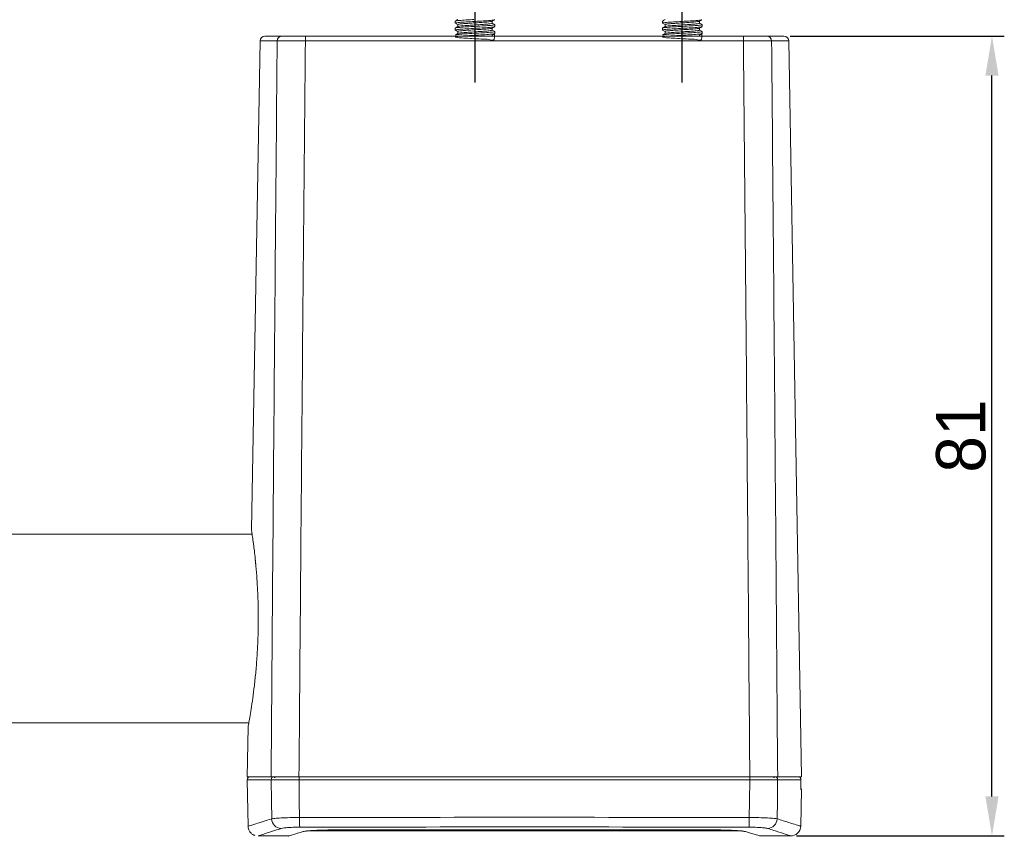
# Model space of a CAD drawing. Header units: millimetres. Extents: x 3623 to 4479, y 1534 to 2139.
# Tile 13 of 21: x 4151 to 4250, y 1777 to 1860. Entities that reach past the tile are written whole.
import ezdxf

# ---------------------------------------------------------------- set-up
doc = ezdxf.new("R2010")
doc.units = ezdxf.units.MM
doc.linetypes.add('CENTER', pattern=[50.8, 31.75, -6.35, 6.35, -6.35])
doc.layers.add('Center', color=1, linetype='CENTER')
doc.dimstyles.new('ISO-25', dxfattribs={"dimtxt": 2.5, "dimasz": 2.5, "dimexe": 1.25, "dimexo": 0.625, "dimtad": 1, "dimzin": 9, "dimdsep": 46, "dimtxsty": 'Standard', "dimcen": 2.5, "dimclrd": 2, "dimclre": 2, "dimclrt": 2, "dimadec": 0, "dimazin": 0, "dimtfac": 1, "dimtmove": 0, "dimatfit": 3, "dimfxl": 0, "dimarcsym": 0})

# ---------------------------------------------------------------- blocks, each defined once
blk = doc.blocks.new('A$C5B145256')
at = {"color": 7, "linetype": 'Continuous', "lineweight": 15}
for p, q in [((531.088, 82.514), (531.088, 82.314)), ((531.088, 81.814), (531.088, 81.614)), ((531.338, 82.169), (531.338, 81.964)), ((534.838, 82.308), (534.838, 82.513)), ((534.838, 81.608), (534.838, 81.813)), ((535.088, 81.964), (535.088, 82.164)), ((552.088, 82.514), (552.088, 82.314)), ((552.088, 81.814), (552.088, 81.614)), ((552.338, 82.169), (552.338, 81.964)), ((555.838, 82.308), (555.838, 82.513)), ((555.838, 81.608), (555.838, 81.813)), ((556.088, 81.964), (556.088, 82.164)), ((511.8, 81), (513.523, 81)), ((515.904, 81), (560.272, 81)), ((531.338, 81.469), (531.338, 81.264)), ((534.838, 81), (534.838, 81.113)), ((535.088, 81.264), (535.088, 81.464)), ((552.338, 81.469), (552.338, 81.264)), ((555.838, 81), (555.838, 81.113)), ((556.088, 81.264), (556.088, 81.464)), ((562.653, 81), (564.375, 81)), ((511.301, 80.509), (510.436, 30.99)), ((560.281, 80.517), (515.895, 80.517)), ((566.176, 6), (564.875, 80.509)), ((510.505, 30.55), (55.67, 30.55)), ((56.005, 11.45), (510.17, 11.45)), ((510.088, 11.026), (510, 6)), ((512.425, 6), (510, 6)), ((512.425, 6), (512.717, 6)), ((560.927, 6), (515.248, 6)), ((566.176, 6), (563.75, 6)), ((510.005, 5.695), (510.087, 0.998)), ((560.923, 5.695), (515.253, 5.695)), ((566.104, 5.695), (563.746, 5.695)), ((566.097, 5.295), (566.104, 5.695)), ((566.098, 5.295), (566.097, 5.295)), ((566.098, 5.295), (566.105, 5.695)), ((566.088, 0.998), (566.153, 4.695)), ((516.046, 0.5), (560.047, 0.5)), ((518.428, 0.605), (557.748, 0.605)), ((561.945, 0), (561.909, 0.001)), ((511.134, 0), (514.231, 0)), ((561.945, 0), (565.042, 0))]:
    blk.add_line(p, q, dxfattribs=at)
at = {"color": 8, "linetype": 'Continuous', "lineweight": 15}
for p, q in [((513.038, 80.509), (511.301, 80.509)), ((564.875, 80.509), (563.138, 80.509)), ((512.429, 5.695), (510.005, 5.695)), ((566.105, 5.695), (566.104, 5.695)), ((566.153, 4.695), (566.112, 4.695)), ((513.44, 0.752), (513.384, 0.734))]:
    blk.add_line(p, q, dxfattribs=at)
at = {"color": 7, "linetype": 'Continuous', "lineweight": 15, "flags": 128}
for points in [[(512.481, 1.73), (512.458, 3.514), (512.429, 5.695)], [(515.253, 5.695), (515.282, 3.514), (515.303, 1.867)], [(560.872, 1.867), (560.894, 3.514), (560.923, 5.695)], [(563.746, 5.695), (563.718, 3.514), (563.695, 1.73)]]:
    blk.add_lwpolyline(points, dxfattribs=at)
at = {"color": 8, "linetype": 'Continuous', "lineweight": 15, "flags": 128}
blk.add_lwpolyline([(566.105, 4.763), (566.107, 4.754), (566.112, 4.695)], dxfattribs=at)
at = {"color": 7, "linetype": 'Continuous', "lineweight": 15}
for centre, radius, start, end in [((511.8, 80.5), 0.5, 90, 179), ((513.53, 80.508), 0.492, 90.85359, 179.86776), ((522.6, 80.635), 6.706, 176.88239, 181.00689), ((553.576, 80.635), 6.706, 358.99311, 3.11761), ((562.645, 80.508), 0.492, 0.13224, 89.14641), ((564.375, 80.5), 0.5, 1, 90), ((510.305, 5.7), 0.3, 90, 181), ((512.723, 5.706), 0.294, 91.23275, 182.12832), ((519.459, 5.772), 4.207, 176.89233, 181.05095), ((556.716, 5.772), 4.207, 358.94905, 3.10767), ((563.452, 5.706), 0.294, 357.87168, 88.76725), ((565.805, 5.7), 0.3, 358.9989, 90), ((565.804, 5.7), 0.3, 358.96922, 89.96769), ((512.828, 1.506), 4.396, 89.95459, 91.14255), ((563.347, 1.506), 4.396, 88.85745, 90.04541), ((565.853, 4.7), 0.3, 359, 33.38518), ((513.488, 1.758), 1.008, 181.60802, 267.28272), ((531.907, 1.687), 16.604, 179.38041, 182.75526), ((544.269, 1.687), 16.604, 357.24474, 0.61959), ((562.687, 1.758), 1.008, 272.71728, 358.39198), ((565.088, 1), 1, 267.22342, 359.51192)]:
    blk.add_arc(centre, radius, start, end, dxfattribs=at)
for points, knots in [([(531.09, 81.814), (531.089, 81.814), (531.022, 81.831), (531.263, 81.865), (531.816, 81.916), (532.672, 81.966), (533.603, 82.017), (534.423, 82.067), (534.989, 82.116), (535.044, 82.148), (535.07, 82.164)], [0, 0, 0, 0, 0.001722, 0.146342, 0.29096, 0.435577, 0.580194, 0.724813, 0.869434, 1, 1, 1, 1]), ([(531.133, 81.603), (531.116, 81.607), (531.021, 81.627), (531.254, 81.665), (531.818, 81.716), (532.672, 81.766), (533.603, 81.817), (534.423, 81.867), (534.99, 81.916), (535.044, 81.949), (535.07, 81.964)], [0, 0, 0, 0, 0.032217, 0.172355, 0.312492, 0.452628, 0.592764, 0.732902, 0.87304, 1, 1, 1, 1]), ([(531.118, 82.514), (531.108, 82.517), (531.045, 82.536), (531.329, 82.573), (531.94, 82.624), (532.573, 82.66), (532.914, 82.679), (532.956, 82.682)], [0, 0, 0, 0, 0.053763, 0.355045, 0.656327, 0.95761, 1, 1, 1, 1]), ([(531.146, 82.303), (531.122, 82.309), (531.037, 82.333), (531.321, 82.373), (531.944, 82.424), (532.821, 82.474), (533.75, 82.525), (534.533, 82.576), (535.026, 82.622), (535.042, 82.651), (535.049, 82.664)], [0, 0, 0, 0, 0.054928, 0.195075, 0.335221, 0.475368, 0.615515, 0.755665, 0.895814, 1, 1, 1, 1]), ([(531.097, 82.303), (531.139, 82.279), (531.219, 82.232), (531.3, 82.185), (531.338, 82.163)], [0, 0, 0, 0, 0.525515, 1, 1, 1, 1]), ([(531.355, 82.674), (531.313, 82.649), (531.228, 82.6), (531.144, 82.551), (531.101, 82.527)], [0, 0, 0, 0, 0.499863, 1, 1, 1, 1]), ([(531.354, 81.974), (531.312, 81.949), (531.228, 81.9), (531.143, 81.851), (531.101, 81.826)], [0, 0, 0, 0, 0.4998919, 1, 1, 1, 1]), ([(531.344, 81.469), (531.358, 81.481), (531.388, 81.505), (531.674, 81.542), (532.11, 81.58), (532.661, 81.617), (533.259, 81.655), (533.837, 81.693), (534.336, 81.731), (534.671, 81.768), (534.835, 81.794), (534.824, 81.807), (534.824, 81.807)], [0, 0, 0, 0, 0.10381, 0.215246, 0.32668, 0.438116, 0.54955, 0.660988, 0.772425, 0.883862, 0.995297, 1, 1, 1, 1]), ([(531.36, 82.169), (531.354, 82.174), (531.33, 82.191), (531.494, 82.22), (531.833, 82.258), (532.329, 82.295), (532.906, 82.333), (533.505, 82.371), (534.058, 82.409), (534.493, 82.446), (534.762, 82.479), (534.793, 82.5), (534.805, 82.507)], [0, 0, 0, 0, 0.038333, 0.149747, 0.261158, 0.372572, 0.483983, 0.595395, 0.706804, 0.818216, 0.929626, 1, 1, 1, 1]), ([(534.813, 82.308), (534.818, 82.302), (534.835, 82.284), (534.65, 82.253), (534.288, 82.215), (533.78, 82.178), (533.196, 82.14), (532.6, 82.102), (532.056, 82.064), (531.64, 82.027), (531.4, 81.996), (531.382, 81.978), (531.376, 81.972)], [0, 0, 0, 0, 0.052295, 0.164346, 0.276394, 0.388446, 0.500495, 0.612545, 0.724592, 0.836642, 0.94869, 1, 1, 1, 1]), ([(534.825, 82.506), (534.867, 82.531), (534.952, 82.58), (535.036, 82.628), (535.078, 82.653)], [0, 0, 0, 0, 0.499881, 1, 1, 1, 1]), ([(534.826, 81.806), (534.868, 81.831), (534.952, 81.88), (535.037, 81.929), (535.079, 81.953)], [0, 0, 0, 0, 0.4998795, 1, 1, 1, 1]), ([(535.082, 82.172), (535.039, 82.197), (534.958, 82.244), (534.877, 82.291), (534.838, 82.314)], [0, 0, 0, 0, 0.520158, 1, 1, 1, 1]), ([(552.09, 81.814), (552.089, 81.814), (552.022, 81.831), (552.263, 81.865), (552.816, 81.916), (553.672, 81.966), (554.603, 82.017), (555.423, 82.067), (555.989, 82.116), (556.044, 82.148), (556.07, 82.164)], [0, 0, 0, 0, 0.001722, 0.146342, 0.29096, 0.435577, 0.580194, 0.724813, 0.869434, 1, 1, 1, 1]), ([(552.133, 81.603), (552.116, 81.607), (552.021, 81.627), (552.254, 81.665), (552.818, 81.716), (553.672, 81.766), (554.603, 81.817), (555.423, 81.867), (555.99, 81.916), (556.044, 81.949), (556.07, 81.964)], [0, 0, 0, 0, 0.032217, 0.172355, 0.312492, 0.452628, 0.592764, 0.732902, 0.87304, 1, 1, 1, 1]), ([(552.146, 82.303), (552.122, 82.309), (552.037, 82.333), (552.321, 82.373), (552.944, 82.424), (553.821, 82.474), (554.75, 82.525), (555.533, 82.576), (556.026, 82.622), (556.042, 82.651), (556.049, 82.664)], [0, 0, 0, 0, 0.054928, 0.195075, 0.335221, 0.475368, 0.615515, 0.755665, 0.895814, 1, 1, 1, 1]), ([(552.118, 82.514), (552.102, 82.517), (552.078, 82.521), (552.107, 82.525), (552.117, 82.527)], [0, 0, 0, 0, 0.680827, 1, 1, 1, 1]), ([(552.097, 82.303), (552.139, 82.279), (552.219, 82.232), (552.3, 82.185), (552.338, 82.163)], [0, 0, 0, 0, 0.525515, 1, 1, 1, 1]), ([(552.355, 82.674), (552.313, 82.649), (552.228, 82.6), (552.144, 82.551), (552.101, 82.527)], [0, 0, 0, 0, 0.499863, 1, 1, 1, 1]), ([(552.354, 81.974), (552.312, 81.949), (552.228, 81.9), (552.143, 81.851), (552.101, 81.826)], [0, 0, 0, 0, 0.4998919, 1, 1, 1, 1]), ([(552.344, 81.469), (552.358, 81.481), (552.388, 81.505), (552.674, 81.542), (553.11, 81.58), (553.661, 81.617), (554.259, 81.655), (554.837, 81.693), (555.336, 81.731), (555.671, 81.768), (555.835, 81.794), (555.824, 81.807), (555.824, 81.807)], [0, 0, 0, 0, 0.10381, 0.215246, 0.32668, 0.438116, 0.54955, 0.660988, 0.772425, 0.883862, 0.995297, 1, 1, 1, 1]), ([(552.36, 82.169), (552.354, 82.174), (552.33, 82.191), (552.494, 82.22), (552.833, 82.258), (553.329, 82.295), (553.906, 82.333), (554.505, 82.371), (555.058, 82.409), (555.493, 82.446), (555.762, 82.479), (555.793, 82.5), (555.805, 82.507)], [0, 0, 0, 0, 0.038333, 0.149747, 0.261158, 0.372572, 0.483983, 0.595395, 0.706804, 0.818216, 0.929626, 1, 1, 1, 1]), ([(555.813, 82.308), (555.818, 82.302), (555.835, 82.284), (555.65, 82.253), (555.288, 82.215), (554.78, 82.178), (554.196, 82.14), (553.6, 82.102), (553.056, 82.064), (552.64, 82.027), (552.4, 81.996), (552.382, 81.978), (552.376, 81.972)], [0, 0, 0, 0, 0.052295, 0.164346, 0.276394, 0.388446, 0.500495, 0.612545, 0.724592, 0.836642, 0.94869, 1, 1, 1, 1]), ([(555.825, 82.506), (555.867, 82.531), (555.952, 82.58), (556.036, 82.628), (556.078, 82.653)], [0, 0, 0, 0, 0.499881, 1, 1, 1, 1]), ([(555.826, 81.806), (555.868, 81.831), (555.952, 81.88), (556.037, 81.929), (556.079, 81.953)], [0, 0, 0, 0, 0.4998795, 1, 1, 1, 1]), ([(556.082, 82.172), (556.039, 82.197), (555.958, 82.244), (555.877, 82.291), (555.838, 82.314)], [0, 0, 0, 0, 0.520158, 1, 1, 1, 1]), ([(513.523, 81), (513.604, 81), (513.776, 81), (514.326, 81), (515.062, 81), (515.623, 81), (515.904, 81)], [0, 0, 0, 0, 0.227373, 0.484931, 0.742465, 1, 1, 1, 1]), ([(535.054, 81.253), (535.066, 80.967), (535.089, 80.445), (534.52, 80.691), (533.727, 80.694), (532.797, 80.757), (531.928, 80.804), (531.294, 80.856), (531.023, 80.906), (531.17, 80.957), (531.706, 81.007), (532.523, 81.058), (533.451, 81.109), (534.317, 81.159), (534.891, 81.21), (535.146, 81.245), (535.079, 81.263), (535.074, 81.264)], [0, 0, 0, 0, 0.084761, 0.15478, 0.224797, 0.294814, 0.36483, 0.434847, 0.504865, 0.574883, 0.644901, 0.714918, 0.784934, 0.854951, 0.924968, 0.994986, 1, 1, 1, 1]), ([(531.097, 81.603), (531.139, 81.579), (531.219, 81.532), (531.3, 81.485), (531.338, 81.463)], [0, 0, 0, 0, 0.525438, 1, 1, 1, 1]), ([(531.351, 81.272), (531.309, 81.247), (531.225, 81.198), (531.14, 81.149), (531.098, 81.125)], [0, 0, 0, 0, 0.499912, 1, 1, 1, 1]), ([(531.114, 81.114), (531.132, 81.128), (531.173, 81.159), (531.713, 81.207), (532.521, 81.258), (533.452, 81.309), (534.315, 81.359), (534.899, 81.41), (535.149, 81.448), (535.059, 81.469), (535.04, 81.474)], [0, 0, 0, 0, 0.119436, 0.259976, 0.400514, 0.54105, 0.681587, 0.822124, 0.962663, 1, 1, 1, 1]), ([(534.827, 81.608), (534.817, 81.597), (534.793, 81.574), (534.52, 81.537), (534.091, 81.5), (533.544, 81.462), (532.947, 81.424), (532.366, 81.387), (531.862, 81.349), (531.517, 81.311), (531.347, 81.285), (531.356, 81.272), (531.356, 81.271)], [0, 0, 0, 0, 0.098358, 0.209946, 0.321536, 0.433123, 0.544714, 0.656302, 0.767892, 0.87948, 0.99107, 1, 1, 1, 1]), ([(534.826, 81.106), (534.868, 81.131), (534.952, 81.18), (535.037, 81.229), (535.079, 81.253)], [0, 0, 0, 0, 0.49986, 1, 1, 1, 1]), ([(535.08, 81.473), (535.038, 81.498), (534.957, 81.545), (534.876, 81.592), (534.838, 81.614)], [0, 0, 0, 0, 0.523935, 1, 1, 1, 1]), ([(556.054, 81.253), (556.066, 80.967), (556.089, 80.445), (555.52, 80.691), (554.727, 80.694), (553.797, 80.757), (552.928, 80.804), (552.294, 80.856), (552.023, 80.906), (552.17, 80.957), (552.706, 81.007), (553.523, 81.058), (554.451, 81.109), (555.317, 81.159), (555.891, 81.21), (556.146, 81.245), (556.079, 81.263), (556.074, 81.264)], [0, 0, 0, 0, 0.084761, 0.15478, 0.224797, 0.294814, 0.36483, 0.434847, 0.504865, 0.574883, 0.644901, 0.714918, 0.784934, 0.854951, 0.924968, 0.994986, 1, 1, 1, 1]), ([(552.097, 81.603), (552.139, 81.579), (552.219, 81.532), (552.3, 81.485), (552.338, 81.463)], [0, 0, 0, 0, 0.525438, 1, 1, 1, 1]), ([(552.351, 81.272), (552.309, 81.247), (552.225, 81.198), (552.14, 81.149), (552.098, 81.125)], [0, 0, 0, 0, 0.499912, 1, 1, 1, 1]), ([(552.114, 81.114), (552.132, 81.128), (552.173, 81.159), (552.713, 81.207), (553.521, 81.258), (554.452, 81.309), (555.315, 81.359), (555.899, 81.41), (556.149, 81.448), (556.059, 81.469), (556.04, 81.474)], [0, 0, 0, 0, 0.119436, 0.259976, 0.400514, 0.54105, 0.681587, 0.822124, 0.962663, 1, 1, 1, 1]), ([(555.827, 81.608), (555.817, 81.597), (555.793, 81.574), (555.52, 81.537), (555.091, 81.5), (554.544, 81.462), (553.947, 81.424), (553.366, 81.387), (552.862, 81.349), (552.517, 81.311), (552.347, 81.285), (552.356, 81.272), (552.356, 81.271)], [0, 0, 0, 0, 0.098358, 0.209946, 0.321536, 0.433123, 0.544714, 0.656302, 0.767892, 0.87948, 0.99107, 1, 1, 1, 1]), ([(555.826, 81.106), (555.868, 81.131), (555.952, 81.18), (556.037, 81.229), (556.079, 81.253)], [0, 0, 0, 0, 0.49986, 1, 1, 1, 1]), ([(556.08, 81.473), (556.038, 81.498), (555.957, 81.545), (555.876, 81.592), (555.838, 81.614)], [0, 0, 0, 0, 0.523935, 1, 1, 1, 1]), ([(560.272, 81), (560.519, 81), (561.046, 81), (561.769, 81), (562.368, 81), (562.558, 81), (562.653, 81)], [0, 0, 0, 0, 0.226758, 0.484429, 0.742217, 1, 1, 1, 1]), ([(512.425, 6), (512.517, 17.978), (512.708, 42.814), (512.926, 67.65), (513.038, 80.509)], [0, 0, 0, 0, 0.482257, 1, 1, 1, 1]), ([(515.895, 80.517), (515.558, 80.518), (514.885, 80.518), (514.001, 80.517), (513.342, 80.513), (513.135, 80.51), (513.038, 80.509)], [0, 0, 0, 0, 0.257547, 0.51509, 0.772644, 1, 1, 1, 1]), ([(515.895, 80.517), (515.777, 67.673), (515.549, 42.834), (515.346, 17.995), (515.248, 6)], [0, 0, 0, 0, 0.517097, 1, 1, 1, 1]), ([(563.138, 80.509), (563.024, 80.51), (562.797, 80.514), (562.078, 80.517), (561.21, 80.518), (560.577, 80.518), (560.281, 80.517)], [0, 0, 0, 0, 0.257765, 0.515551, 0.773231, 1, 1, 1, 1]), ([(560.927, 6), (560.829, 17.995), (560.627, 42.834), (560.399, 67.673), (560.281, 80.517)], [0, 0, 0, 0, 0.482903, 1, 1, 1, 1]), ([(563.138, 80.509), (563.25, 67.65), (563.467, 42.814), (563.658, 17.978), (563.75, 6)], [0, 0, 0, 0, 0.517743, 1, 1, 1, 1]), ([(510.441, 30.99), (510.44, 30.998), (510.434, 31.035), (510.467, 30.82), (510.537, 30.341), (510.63, 29.654), (510.726, 28.878), (510.785, 28.327), (510.815, 28.05)], [0, 0, 0, 0, 0.059098, 0.274089, 0.481819, 0.695437, 0.846621, 1, 1, 1, 1]), ([(510.448, 30.942), (510.448, 30.942), (510.448, 30.943), (510.451, 30.922), (510.453, 30.911)], [0, 0, 0, 0, 0.499061, 1, 1, 1, 1]), ([(510.471, 30.791), (510.486, 30.687), (510.517, 30.468), (510.585, 29.965), (510.632, 29.591), (510.644, 29.499)], [0, 0, 0, 0, 0.403243, 0.853043, 1, 1, 1, 1]), ([(510.815, 28.05), (510.838, 27.819), (510.901, 27.183), (510.997, 25.981), (511.081, 24.45), (511.127, 22.803), (511.125, 21.131), (511.074, 19.446), (510.979, 17.826), (510.847, 16.282), (510.691, 14.876), (510.524, 13.624), (510.365, 12.584), (510.228, 11.77), (510.134, 11.243), (510.087, 10.99), (510.092, 11.017), (510.094, 11.026)], [0, 0, 0, 0, 0.0403201, 0.1111497, 0.1840608, 0.2544442, 0.3269324, 0.3965724, 0.4682468, 0.5381082, 0.6099564, 0.6808539, 0.7537867, 0.8250943, 0.8985066, 0.9689779, 1, 1, 1, 1]), ([(510.809, 28.031), (510.816, 27.967), (510.832, 27.831), (510.846, 27.658), (510.854, 27.566)], [0, 0, 0, 0, 0.475385, 1, 1, 1, 1]), ([(512.425, 6), (512.552, 6), (512.806, 6), (513.555, 6), (514.403, 6), (514.994, 6), (515.248, 6)], [0, 0, 0, 0, 0.266248, 0.532502, 0.798635, 1, 1, 1, 1]), ([(560.917, 6), (561.147, 6), (561.679, 6), (562.442, 6), (563.116, 6), (563.344, 6), (563.458, 6)], [0, 0, 0, 0, 0.2017026, 0.4677859, 0.7338935, 1, 1, 1, 1]), ([(560.927, 6), (561.264, 6), (561.938, 6), (562.821, 6), (563.451, 6), (563.66, 6), (563.75, 6)], [0, 0, 0, 0, 0.2659992, 0.5319976, 0.7980283, 1, 1, 1, 1]), ([(515.253, 5.695), (514.916, 5.694), (514.243, 5.694), (513.354, 5.693), (512.776, 5.694), (512.521, 5.694), (512.445, 5.695), (512.429, 5.695)], [0, 0, 0, 0, 0.266033, 0.532069, 0.79808, 0.957381, 1, 1, 1, 1]), ([(563.746, 5.695), (563.62, 5.694), (563.366, 5.694), (562.617, 5.693), (561.817, 5.694), (561.231, 5.694), (560.977, 5.695), (560.923, 5.695)], [0, 0, 0, 0, 0.266033, 0.532069, 0.79808, 0.957381, 1, 1, 1, 1]), ([(566.104, 4.76), (566.104, 4.761), (566.104, 4.764), (566.101, 4.798), (566.098, 4.876), (566.095, 5.02), (566.095, 5.174), (566.097, 5.269), (566.098, 5.295)], [0, 0, 0, 0, 0.066366, 0.186697, 0.374225, 0.622214, 0.897332, 1, 1, 1, 1]), ([(566.112, 4.695), (566.11, 4.701), (566.105, 4.715), (566.099, 4.818), (566.095, 4.97), (566.095, 5.139), (566.097, 5.251), (566.097, 5.295)], [0, 0, 0, 0, 0.215347, 0.430476, 0.645142, 0.859289, 1, 1, 1, 1]), ([(510.103, 0.998), (510.101, 0.935), (510.094, 0.75), (510.218, 0.472), (510.426, 0.233), (510.626, 0.099), (510.748, 0.064), (510.786, 0.053)], [0, 0, 0, 0, 0.15078, 0.438545, 0.696279, 0.906227, 1, 1, 1, 1]), ([(512.481, 1.73), (512.607, 1.748), (512.86, 1.784), (513.61, 1.829), (514.459, 1.858), (515.05, 1.864), (515.303, 1.867)], [0, 0, 0, 0, 0.266605, 0.533529, 0.799564, 1, 1, 1, 1]), ([(515.303, 1.867), (522.897, 1.877), (538.087, 1.897), (553.276, 1.877), (560.872, 1.867)], [0, 0, 0, 0, 0.499916, 1, 1, 1, 1]), ([(560.872, 1.867), (561.207, 1.863), (561.877, 1.855), (562.757, 1.82), (563.391, 1.776), (563.602, 1.744), (563.695, 1.73)], [0, 0, 0, 0, 0.264213, 0.528259, 0.792684, 1, 1, 1, 1]), ([(513.384, 0.734), (512.828, 0.558), (511.687, 0.196), (511.097, 0.003), (511.127, 0.013), (511.134, 0.015)], [0, 0, 0, 0, 0.416851, 0.856208, 1, 1, 1, 1]), ([(515.321, 0.889), (515.152, 0.887), (514.758, 0.884), (514.192, 0.856), (513.693, 0.81), (513.524, 0.771), (513.44, 0.752)], [0, 0, 0, 0, 0.1998002, 0.4653291, 0.7324592, 1, 1, 1, 1]), ([(514.231, 0), (514.231, 0), (514.11, -0.037), (514.492, 0.081), (515.283, 0.319), (515.678, 0.438)], [0, 0, 0, 0, 0.000357, 0.500335, 1, 1, 1, 1]), ([(560.854, 0.889), (553.267, 0.899), (538.089, 0.92), (522.912, 0.899), (515.321, 0.889)], [0, 0, 0, 0, 0.499915, 1, 1, 1, 1]), ([(515.678, 0.438), (515.772, 0.458), (515.968, 0.5), (516.611, 0.555), (517.459, 0.596), (518.105, 0.602), (518.428, 0.605)], [0, 0, 0, 0, 0.236671, 0.4914125, 0.7458595, 1, 1, 1, 1]), ([(557.746, 0.601), (558.039, 0.599), (558.641, 0.594), (559.439, 0.558), (559.976, 0.511), (560.192, 0.484), (560.25, 0.465), (560.211, 0.478), (560.207, 0.479)], [0, 0, 0, 0, 0.2390983, 0.4911249, 0.739017, 0.8912483, 0.987635, 1, 1, 1, 1]), ([(557.748, 0.605), (558.051, 0.602), (558.677, 0.597), (559.515, 0.558), (560.188, 0.503), (560.395, 0.459), (560.498, 0.438)], [0, 0, 0, 0, 0.2389164, 0.4926382, 0.7461773, 1, 1, 1, 1]), ([(560.498, 0.438), (560.919, 0.311), (561.762, 0.057), (561.884, 0.019), (561.945, 0)], [0, 0, 0, 0, 0.5001, 1, 1, 1, 1]), ([(562.735, 0.752), (562.674, 0.767), (562.533, 0.801), (562.111, 0.846), (561.525, 0.881), (561.078, 0.886), (560.854, 0.889)], [0, 0, 0, 0, 0.208099, 0.472907, 0.736599, 1, 1, 1, 1]), ([(565.042, 0.015), (565.051, 0.012), (565.079, 0.003), (564.711, 0.123), (563.981, 0.358), (563.151, 0.62), (562.735, 0.752)], [0, 0, 0, 0, 0.138799, 0.421092, 0.709501, 1, 1, 1, 1])]:
    blk.add_open_spline(points, degree=3, knots=knots, dxfattribs=at)
at = {"color": 8, "linetype": 'Continuous', "lineweight": 15}
for points, knots in [([(510.138, 0.999), (510.13, 0.996), (510.095, 0.985), (510.705, 1.18), (511.886, 1.546), (512.481, 1.73)], [0, 0, 0, 0, 0.141571, 0.567327, 1, 1, 1, 1]), ([(563.695, 1.73), (564.105, 1.604), (564.927, 1.35), (565.679, 1.112), (566.074, 0.987), (566.047, 0.996), (566.037, 0.999)], [0, 0, 0, 0, 0.280347, 0.562615, 0.851001, 1, 1, 1, 1]), ([(560.498, 0.438), (560.411, 0.439), (560.302, 0.441), (560.203, 0.484), (560.183, 0.493)], [0, 0, 0, 0, 0.788831, 1, 1, 1, 1])]:
    blk.add_open_spline(points, degree=3, knots=knots, dxfattribs=at)
blk = doc.blocks.new('*D63')
at = {"color": 2, "lineweight": -2, "transparency": 16777216}
for p, q in [((4228.653, 1857.885), (4250.367, 1857.885)), ((4249.117, 1780.885), (4249.117, 1853.885)), ((4229.319, 1776.885), (4250.367, 1776.885))]:
    blk.add_line(p, q, dxfattribs=at)
at = {"color": 2, "transparency": 16777216}
for points in [[(4248.45, 1853.885), (4249.783, 1853.885), (4249.117, 1857.885)], [(4248.45, 1780.885), (4249.783, 1780.885), (4249.117, 1776.885)]]:
    blk.add_solid(points, dxfattribs=at)
at = {"layer": 'Defpoints', "color": 0, "transparency": 16777216}
for p in [(4228.028, 1857.885), (4249.117, 1857.885), (4228.694, 1776.885)]:
    blk.add_point(p, dxfattribs=at)
at = {"color": 2, "transparency": 16777216, "insert": (4245.988, 1817.385), "char_height": 5, "attachment_point": 5, "rotation": 90}
blk.add_mtext('81', dxfattribs=at)

msp = doc.modelspace()

# ---------------------------------------------------------------- linework, layer by layer
at = {"layer": 'Center'}
for p, q in [((4196.739, 1853.199), (4196.739, 1897.982)), ((4217.739, 1853.199), (4217.739, 1897.982))]:
    msp.add_line(p, q, dxfattribs=at)

# ---------------------------------------------------------------- block references
msp.add_blockref('A$C5B145256', (3663.653, 1776.885))

# ---------------------------------------------------------------- dimensions: what is measured, and where the dimension line sits
dim = msp.add_linear_dim(base=(4249.117, 1857.885), p1=(4228.694, 1776.885), p2=(4228.028, 1857.885), angle=90, dimstyle='ISO-25', override={"dimtxt": 5, "dimasz": 4, "dimfxl": 2.5, "dimtfillclr": 2})
dim.commit()
dim.dimension.update_dxf_attribs({"geometry": '*D63', "text_midpoint": (4245.988, 1817.385)})

doc.saveas('drawing.dxf')
